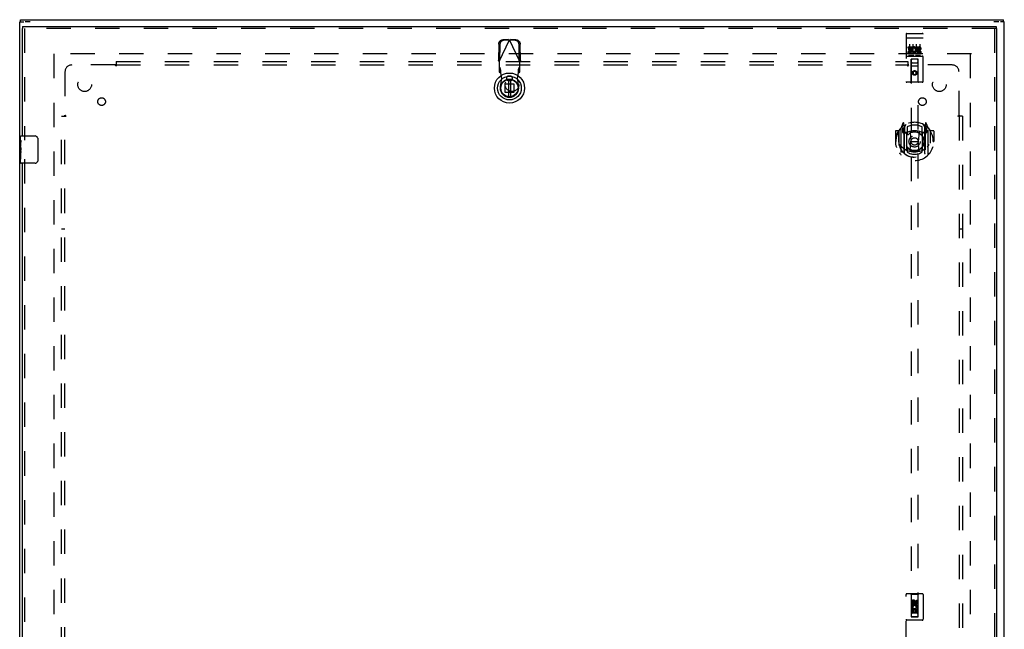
# Model space of a CAD drawing. Header units: inches. Extents: x 0 to 162, y 0 to 105.
# Tile 10 of 13: x 38 to 74, y 56 to 78. Entities that reach past the tile are written whole.
import ezdxf

# ---------------------------------------------------------------- set-up
doc = ezdxf.new("R2010")
doc.units = ezdxf.units.IN
doc.header["$LTSCALE"] = 8.904762
doc.header["$MEASUREMENT"] = 0
doc.linetypes.add('HIDDEN', pattern=[0.2, 0.1, -0.1])
doc.layers.get('0').update_dxf_attribs({"linetype": 'CONTINUOUS'})
for name, color, linetype in [('DEFAULT_2', 8, 'HIDDEN'), ('DOOR_ASSEMBLY', 7, 'CONTINUOUS'), ('SUBPANEL', 7, 'CONTINUOUS')]:
    doc.layers.add(name, color=color, linetype=linetype)

msp = doc.modelspace()

# ---------------------------------------------------------------- linework, layer by layer
at = {"color": 7, "linetype": 'Continuous'}
for p, q in [((37.592, 77.892), (37.747, 77.892)), ((37.617, 77.892), (37.617, 77.967)), ((37.971, 77.892), (37.788, 77.892)), ((73.396, 77.892), (73.213, 77.892)), ((73.592, 77.892), (73.447, 77.892)), ((73.567, 77.892), (73.567, 77.967))]:
    msp.add_line(p, q, dxfattribs=at)
at = {"color": 3, "linetype": 'Continuous'}
for p, q in [((37.592, 30.044), (37.592, 77.891)), ((37.617, 77.967), (73.567, 77.967)), ((73.592, 30.044), (73.592, 77.891))]:
    msp.add_line(p, q, dxfattribs=at)
at = {"layer": 'DEFAULT_2', "color": 8, "linetype": 'HIDDEN'}
for p, q in [((72.397, 76.717), (38.787, 76.717)), ((38.842, 76.714), (38.842, 31.22)), ((72.342, 76.714), (72.342, 31.22)), ((72.397, 76.717), (72.397, 76.718))]:
    msp.add_line(p, q, dxfattribs=at)
at = {"layer": 'DOOR_ASSEMBLY', "color": 3, "linetype": 'Continuous'}
for p, q in [((37.687, 77.642), (37.687, 73.717)), ((37.7, 77.717), (73.299, 77.717)), ((73.312, 77.642), (73.312, 30.292)), ((37.687, 72.717), (37.687, 54.467))]:
    msp.add_line(p, q, dxfattribs=at)
at = {"layer": 'DOOR_ASSEMBLY', "color": 7, "linetype": 'Continuous'}
for p, q in [((37.687, 77.642), (37.7, 77.642)), ((37.7, 77.717), (37.7, 77.642)), ((73.299, 77.717), (73.299, 77.642)), ((73.312, 77.642), (73.299, 77.642)), ((55.46, 75.78), (55.46, 75.155)), ((55.538, 75.78), (55.538, 75.155)), ((37.627, 73.558), (37.627, 73.702)), ((37.627, 73.302), (37.627, 73.555)), ((37.636, 73.5), (37.627, 73.5)), ((37.637, 73.332), (37.637, 73.489)), ((37.642, 73.717), (38.152, 73.717)), ((38.251, 73.617), (38.251, 72.817)), ((37.627, 73.332), (37.637, 73.332)), ((37.627, 72.732), (37.627, 73.3)), ((37.629, 73.27), (37.627, 73.27)), ((37.627, 73.138), (37.636, 73.138)), ((37.627, 73.102), (37.637, 73.102)), ((37.637, 73.149), (37.637, 73.202)), ((37.637, 72.871), (37.637, 73.102)), ((37.627, 73.039), (37.637, 73.039)), ((37.627, 72.871), (37.637, 72.871)), ((38.152, 72.717), (37.642, 72.717))]:
    msp.add_line(p, q, dxfattribs=at)
at = {"layer": 'DOOR_ASSEMBLY', "color": 8, "linetype": 'HIDDEN'}
for p, q in [((73.299, 77.642), (37.7, 77.642)), ((37.762, 77.642), (37.762, 73.562)), ((69.999, 77.435), (69.999, 75.71)), ((70.029, 77.465), (70.594, 77.465)), ((70.624, 75.71), (70.624, 77.435)), ((73.237, 77.642), (73.237, 30.292)), ((55.107, 77.076), (55.097, 76.486)), ((55.125, 76.438), (55.499, 77.225)), ((55.149, 77.057), (55.139, 76.466)), ((55.454, 77.239), (55.262, 77.235)), ((55.496, 77.219), (55.303, 77.215)), ((55.454, 77.239), (55.496, 77.219)), ((55.454, 77.239), (55.462, 77.236)), ((55.462, 77.236), (55.477, 77.232)), ((55.499, 77.225), (55.514, 77.23)), ((55.873, 76.438), (55.499, 77.225)), ((55.502, 77.219), (55.544, 77.239)), ((55.695, 77.215), (55.502, 77.219)), ((55.514, 77.23), (55.529, 77.234)), ((55.529, 77.234), (55.544, 77.239)), ((55.737, 77.235), (55.544, 77.239)), ((55.86, 76.466), (55.85, 77.057)), ((55.901, 76.486), (55.891, 77.076)), ((70.016, 77.306), (70.015, 77.306)), ((70.016, 77.306), (70.016, 77.306)), ((70.017, 77.306), (70.016, 77.306)), ((70.018, 77.306), (70.017, 77.306)), ((70.019, 77.306), (70.018, 77.306)), ((70.02, 77.306), (70.019, 77.306)), ((70.022, 77.307), (70.021, 77.307)), ((70.022, 77.307), (70.022, 77.307)), ((70.023, 77.307), (70.022, 77.307)), ((70.024, 77.307), (70.023, 77.307)), ((70.025, 77.307), (70.024, 77.307)), ((70.026, 77.307), (70.025, 77.307)), ((70.027, 77.307), (70.026, 77.307)), ((70.027, 77.307), (70.027, 77.307)), ((70.028, 77.307), (70.027, 77.307)), ((70.029, 77.307), (70.028, 77.307)), ((70.029, 77.307), (70.594, 77.307)), ((70.124, 77.074), (70.124, 76.768)), ((70.249, 77.074), (70.249, 76.768)), ((70.374, 77.074), (70.374, 76.768)), ((70.499, 77.074), (70.499, 76.768)), ((70.594, 77.307), (70.595, 77.307)), ((70.595, 77.307), (70.596, 77.307)), ((70.596, 77.307), (70.597, 77.307)), ((70.597, 77.307), (70.598, 77.307)), ((70.598, 77.307), (70.599, 77.307)), ((70.599, 77.307), (70.599, 77.307)), ((70.599, 77.307), (70.6, 77.307)), ((70.602, 77.307), (70.602, 77.307)), ((70.602, 77.307), (70.603, 77.306)), ((70.603, 77.306), (70.604, 77.306)), ((70.604, 77.306), (70.605, 77.306)), ((70.605, 77.306), (70.606, 77.306)), ((70.606, 77.306), (70.606, 77.306)), ((70.606, 77.306), (70.607, 77.306)), ((70.08, 76.93), (70.08, 76.972)), ((70.08, 76.972), (70.236, 76.972)), ((70.08, 76.93), (70.193, 76.93)), ((70.08, 76.759), (70.08, 76.801)), ((70.08, 76.801), (70.193, 76.801)), ((70.08, 76.759), (70.236, 76.759)), ((70.101, 76.845), (70.101, 76.887)), ((70.101, 76.887), (70.193, 76.887)), ((70.101, 76.845), (70.193, 76.845)), ((70.193, 76.887), (70.193, 76.93)), ((70.193, 76.801), (70.193, 76.845)), ((70.236, 76.794), (70.236, 76.972)), ((70.236, 76.794), (70.249, 76.813)), ((70.236, 76.759), (70.236, 76.771)), ((70.239, 76.769), (70.236, 76.771)), ((70.26, 76.924), (70.243, 76.963)), ((70.392, 76.93), (70.392, 76.972)), ((70.392, 76.972), (70.485, 76.972)), ((70.392, 76.93), (70.485, 76.93)), ((70.452, 76.845), (70.498, 76.845)), ((70.456, 76.886), (70.485, 76.886)), ((70.456, 76.801), (70.548, 76.801)), ((70.456, 76.759), (70.548, 76.759)), ((70.548, 76.759), (70.548, 76.801)), ((55.139, 76.466), (55.097, 76.486)), ((55.125, 76.438), (55.125, 76.064)), ((55.901, 76.486), (55.86, 76.466)), ((55.883, 76.454), (55.873, 76.438)), ((55.873, 76.064), (55.873, 76.438)), ((70.029, 76.637), (70.594, 76.637)), ((70.273, 76.653), (70.101, 76.653)), ((70.182, 75.71), (70.185, 76.52)), ((70.207, 76.52), (70.185, 76.52)), ((70.187, 76.52), (70.187, 56.137)), ((70.417, 76.52), (70.207, 76.52)), ((70.227, 76.395), (70.397, 76.395)), ((70.523, 76.653), (70.351, 76.653)), ((70.438, 76.52), (70.417, 76.52)), ((70.437, 56.137), (70.437, 76.52)), ((70.442, 75.71), (70.438, 76.52)), ((55.171, 76.177), (55.125, 76.219)), ((55.125, 76.064), (55.171, 76.022)), ((55.171, 76.022), (55.171, 76.177)), ((55.186, 76.019), (55.184, 76.05)), ((55.224, 75.822), (55.186, 76.019)), ((55.813, 76.019), (55.775, 75.822)), ((55.873, 76.219), (55.827, 76.177)), ((55.827, 76.177), (55.827, 76.022)), ((55.827, 76.022), (55.873, 76.064)), ((70.439, 76.27), (70.184, 76.27)), ((70.312, 76.092), (70.249, 76.056)), ((70.249, 76.056), (70.249, 75.983)), ((70.249, 76.056), (70.259, 76.05)), ((70.249, 75.983), (70.259, 75.989)), ((70.249, 75.983), (70.312, 75.947)), ((70.312, 76.08), (70.259, 76.05)), ((70.259, 76.05), (70.259, 75.989)), ((70.259, 75.989), (70.312, 75.959)), ((70.312, 76.092), (70.312, 76.08)), ((70.374, 76.056), (70.312, 76.092)), ((70.364, 76.05), (70.312, 76.08)), ((70.312, 75.959), (70.364, 75.989)), ((70.312, 75.947), (70.374, 75.983)), ((70.374, 76.056), (70.364, 76.05)), ((70.364, 75.989), (70.364, 76.05)), ((70.374, 75.983), (70.364, 75.989)), ((70.374, 75.983), (70.374, 76.056)), ((55.17, 75.527), (55.224, 75.822)), ((55.34, 75.308), (55.34, 75.627)), ((55.34, 75.627), (55.659, 75.627)), ((55.523, 75.908), (55.475, 75.908)), ((55.523, 75.735), (55.475, 75.735)), ((55.659, 75.627), (55.659, 75.308)), ((55.775, 75.822), (55.828, 75.527)), ((70.594, 75.68), (70.029, 75.68)), ((70.312, 75.947), (70.312, 75.959)), ((55.659, 75.308), (55.34, 75.308)), ((69.886, 74.187), (69.816, 74.011)), ((69.929, 74.103), (69.915, 74.184)), ((70.708, 74.184), (70.694, 74.103)), ((70.807, 74.011), (70.737, 74.187)), ((69.612, 73.89), (69.612, 73.517)), ((69.729, 73.905), (69.627, 73.905)), ((69.729, 73.905), (69.729, 73.517)), ((69.737, 73.89), (69.729, 73.905)), ((69.737, 73.908), (69.737, 73.45)), ((69.812, 74.001), (69.812, 73.033)), ((69.869, 73.996), (69.869, 73.846)), ((69.929, 73.996), (69.869, 73.996)), ((69.869, 73.846), (69.929, 73.846)), ((69.877, 73.968), (69.907, 73.922)), ((69.937, 73.976), (69.882, 73.976)), ((69.908, 74.087), (69.908, 74.087)), ((69.908, 74.087), (69.908, 74.086)), ((69.908, 74.087), (69.908, 74.086)), ((69.929, 73.087), (69.929, 74.103)), ((69.937, 74.036), (70.007, 74.145)), ((69.937, 73.092), (69.937, 74.095)), ((69.939, 74.07), (69.939, 73.863)), ((70.029, 73.845), (69.957, 73.845)), ((69.959, 73.843), (70.025, 73.843)), ((70.029, 73.204), (70.029, 73.835)), ((70.037, 74.048), (70.037, 73.795)), ((70.148, 73.861), (70.179, 73.517)), ((70.475, 73.861), (70.444, 73.517)), ((70.587, 73.795), (70.587, 74.048)), ((70.667, 73.845), (70.594, 73.845)), ((70.594, 73.835), (70.594, 73.204)), ((70.598, 73.843), (70.664, 73.843)), ((70.617, 74.145), (70.687, 74.036)), ((70.684, 73.863), (70.684, 74.07)), ((70.687, 73.092), (70.687, 74.095)), ((70.742, 73.976), (70.687, 73.976)), ((70.694, 74.103), (70.694, 73.087)), ((70.754, 73.996), (70.694, 73.996)), ((70.694, 73.846), (70.754, 73.846)), ((70.716, 74.086), (70.711, 74.09)), ((70.716, 73.922), (70.746, 73.968)), ((70.754, 73.846), (70.754, 73.996)), ((70.812, 73.033), (70.812, 74.001)), ((70.894, 73.905), (70.886, 73.89)), ((70.887, 73.908), (70.887, 73.45)), ((70.894, 73.517), (70.894, 73.905)), ((70.997, 73.905), (70.894, 73.905)), ((71.012, 73.89), (71.012, 73.517)), ((69.612, 73.517), (69.627, 73.517)), ((69.729, 73.517), (69.744, 73.517)), ((70.149, 73.177), (70.179, 73.517)), ((70.179, 73.517), (70.444, 73.517)), ((70.474, 73.177), (70.444, 73.517)), ((70.894, 73.517), (70.879, 73.517)), ((70.997, 73.517), (71.012, 73.517)), ((70.037, 73.234), (70.037, 73.131)), ((70.587, 73.131), (70.587, 73.234)), ((37.762, 72.872), (37.762, 54.312)), ((69.999, 55.092), (69.999, 56.95)), ((70.594, 56.98), (70.029, 56.98)), ((70.182, 56.95), (70.152, 56.98)), ((70.442, 56.95), (70.182, 56.95)), ((70.182, 56.95), (70.185, 56.14)), ((70.438, 56.14), (70.442, 56.95)), ((70.442, 56.95), (70.472, 56.98)), ((70.624, 56.95), (70.624, 55.092)), ((70.205, 56.59), (70.205, 56.682)), ((70.247, 56.59), (70.205, 56.59)), ((70.247, 56.682), (70.247, 56.59)), ((70.312, 56.712), (70.249, 56.676)), ((70.249, 56.676), (70.259, 56.67)), ((70.249, 56.676), (70.249, 56.603)), ((70.249, 56.603), (70.259, 56.609)), ((70.249, 56.603), (70.312, 56.567)), ((70.312, 56.7), (70.259, 56.67)), ((70.259, 56.67), (70.259, 56.609)), ((70.259, 56.609), (70.312, 56.579)), ((70.291, 56.654), (70.291, 56.682)), ((70.374, 56.676), (70.312, 56.712)), ((70.312, 56.712), (70.312, 56.7)), ((70.364, 56.67), (70.312, 56.7)), ((70.312, 56.579), (70.364, 56.609)), ((70.312, 56.567), (70.374, 56.603)), ((70.312, 56.567), (70.312, 56.579)), ((70.332, 56.696), (70.332, 56.65)), ((70.374, 56.676), (70.364, 56.67)), ((70.364, 56.609), (70.364, 56.67)), ((70.374, 56.603), (70.364, 56.609)), ((70.374, 56.603), (70.374, 56.676)), ((70.376, 56.746), (70.418, 56.746)), ((70.376, 56.654), (70.376, 56.746)), ((70.418, 56.746), (70.418, 56.654)), ((70.439, 56.39), (70.184, 56.39)), ((70.205, 56.434), (70.383, 56.434)), ((70.205, 56.278), (70.205, 56.434)), ((70.247, 56.278), (70.205, 56.278)), ((70.253, 56.458), (70.214, 56.441)), ((70.397, 56.265), (70.227, 56.265)), ((70.29, 56.391), (70.247, 56.391)), ((70.247, 56.391), (70.247, 56.278)), ((70.29, 56.299), (70.29, 56.391)), ((70.332, 56.299), (70.29, 56.299)), ((70.376, 56.391), (70.332, 56.391)), ((70.332, 56.391), (70.332, 56.299)), ((70.383, 56.434), (70.364, 56.447)), ((70.376, 56.278), (70.376, 56.391)), ((70.418, 56.278), (70.376, 56.278)), ((70.408, 56.437), (70.406, 56.434)), ((70.406, 56.434), (70.418, 56.434)), ((70.418, 56.434), (70.418, 56.278)), ((70.594, 56.015), (70.029, 56.015)), ((70.185, 56.14), (70.438, 56.14)), ((70.188, 56.142), (70.189, 56.142)), ((70.189, 56.142), (70.191, 56.142)), ((70.192, 56.137), (70.19, 56.137)), ((70.191, 56.142), (70.199, 56.142)), ((70.197, 56.137), (70.192, 56.137)), ((70.207, 56.137), (70.197, 56.137)), ((70.199, 56.142), (70.417, 56.142)), ((70.207, 56.137), (70.417, 56.137)), ((70.417, 56.142), (70.426, 56.142)), ((70.424, 56.137), (70.417, 56.137)), ((70.432, 56.137), (70.424, 56.137)), ((70.426, 56.142), (70.43, 56.142)), ((70.43, 56.142), (70.434, 56.142)), ((70.434, 56.137), (70.432, 56.137)), ((70.436, 56.137), (70.434, 56.137))]:
    msp.add_line(p, q, dxfattribs=at)
for points in [[(55.107, 77.076), (55.108, 77.092), (55.11, 77.107), (55.114, 77.122), (55.12, 77.136), (55.126, 77.15), (55.134, 77.164), (55.143, 77.176), (55.153, 77.188), (55.165, 77.198), (55.177, 77.207), (55.19, 77.215), (55.203, 77.222), (55.217, 77.228), (55.232, 77.232), (55.247, 77.234), (55.262, 77.235)], [(55.303, 77.215), (55.288, 77.214), (55.273, 77.212), (55.259, 77.208), (55.245, 77.202), (55.231, 77.196), (55.218, 77.188), (55.206, 77.178), (55.195, 77.168), (55.185, 77.156), (55.176, 77.144), (55.168, 77.131), (55.161, 77.117), (55.156, 77.102), (55.152, 77.087), (55.15, 77.072), (55.149, 77.057)], [(55.477, 77.232), (55.492, 77.227), (55.499, 77.225)], [(55.85, 77.057), (55.849, 77.072), (55.846, 77.087), (55.842, 77.102), (55.837, 77.117), (55.83, 77.131), (55.822, 77.144), (55.813, 77.156), (55.803, 77.168), (55.792, 77.178), (55.78, 77.188), (55.767, 77.196), (55.753, 77.202), (55.739, 77.208), (55.725, 77.212), (55.71, 77.214), (55.695, 77.215)], [(55.737, 77.235), (55.752, 77.234), (55.766, 77.232), (55.781, 77.228), (55.795, 77.222), (55.809, 77.215), (55.822, 77.207), (55.834, 77.198), (55.845, 77.188), (55.855, 77.176), (55.864, 77.164), (55.872, 77.15), (55.879, 77.136), (55.884, 77.122), (55.888, 77.107), (55.89, 77.092), (55.891, 77.076)], [(70.015, 77.306), (70.015, 77.306), (70.014, 77.306), (70.014, 77.306), (70.013, 77.306), (70.013, 77.306), (70.013, 77.306), (70.012, 77.306), (70.012, 77.305), (70.012, 77.305), (70.011, 77.305), (70.011, 77.305), (70.011, 77.305), (70.01, 77.305), (70.01, 77.305), (70.01, 77.305), (70.009, 77.305), (70.009, 77.305), (70.009, 77.305), (70.008, 77.305), (70.008, 77.305), (70.008, 77.305), (70.008, 77.305), (70.007, 77.304), (70.007, 77.304), (70.007, 77.304), (70.006, 77.304), (70.006, 77.304), (70.006, 77.304), (70.006, 77.304), (70.005, 77.304), (70.005, 77.304), (70.005, 77.304), (70.005, 77.304), (70.004, 77.304), (70.004, 77.303), (70.004, 77.303), (70.004, 77.303), (70.003, 77.303), (70.003, 77.303), (70.003, 77.303), (70.003, 77.303), (70.003, 77.303), (70.002, 77.303), (70.002, 77.303), (70.002, 77.303), (70.002, 77.302), (70.002, 77.302), (70.002, 77.302), (70.001, 77.302), (70.001, 77.302), (70.001, 77.302), (70.001, 77.302), (70.001, 77.302), (70.001, 77.302), (70, 77.302), (70, 77.302), (70, 77.301), (70, 77.301), (70, 77.301), (70, 77.301), (70, 77.301), (70, 77.301), (70, 77.301), (70, 77.301), (69.999, 77.301), (69.999, 77.301), (69.999, 77.3), (69.999, 77.3), (69.999, 77.3), (69.999, 77.3), (69.999, 77.3), (69.999, 77.3), (69.999, 77.3), (69.999, 77.3), (69.999, 77.3), (69.999, 77.299), (69.999, 77.299)], [(70.021, 77.307), (70.02, 77.306), (70.02, 77.306)], [(70.6, 77.307), (70.601, 77.307), (70.602, 77.307)], [(70.607, 77.306), (70.608, 77.306), (70.608, 77.306), (70.609, 77.306), (70.609, 77.306), (70.609, 77.306), (70.61, 77.306), (70.61, 77.306), (70.61, 77.306), (70.611, 77.306), (70.611, 77.305), (70.611, 77.305), (70.612, 77.305), (70.612, 77.305), (70.612, 77.305), (70.613, 77.305), (70.613, 77.305), (70.613, 77.305), (70.614, 77.305), (70.614, 77.305), (70.614, 77.305), (70.615, 77.305), (70.615, 77.305), (70.615, 77.305), (70.616, 77.305), (70.616, 77.304), (70.616, 77.304), (70.616, 77.304), (70.617, 77.304), (70.617, 77.304), (70.617, 77.304), (70.618, 77.304), (70.618, 77.304), (70.618, 77.304), (70.618, 77.304), (70.619, 77.304), (70.619, 77.304), (70.619, 77.303), (70.619, 77.303), (70.619, 77.303), (70.62, 77.303), (70.62, 77.303), (70.62, 77.303), (70.62, 77.303), (70.621, 77.303), (70.621, 77.303), (70.621, 77.303), (70.621, 77.303), (70.621, 77.302), (70.621, 77.302), (70.622, 77.302), (70.622, 77.302), (70.622, 77.302), (70.622, 77.302), (70.622, 77.302), (70.622, 77.302), (70.623, 77.302), (70.623, 77.302), (70.623, 77.302), (70.623, 77.301), (70.623, 77.301), (70.623, 77.301), (70.623, 77.301), (70.623, 77.301), (70.623, 77.301), (70.623, 77.301), (70.624, 77.301), (70.624, 77.301), (70.624, 77.301), (70.624, 77.3), (70.624, 77.3), (70.624, 77.3), (70.624, 77.3), (70.624, 77.3), (70.624, 77.3), (70.624, 77.3), (70.624, 77.3), (70.624, 77.3), (70.624, 77.299), (70.624, 77.299)], [(55.125, 76.438), (55.116, 76.454), (55.111, 76.462), (55.106, 76.47), (55.101, 76.478), (55.097, 76.486)], [(55.901, 76.486), (55.897, 76.478), (55.892, 76.47), (55.887, 76.462), (55.883, 76.454)], [(70.101, 76.653), (70.1, 76.653), (70.1, 76.653), (70.1, 76.653), (70.1, 76.653), (70.1, 76.653), (70.099, 76.653), (70.099, 76.653), (70.099, 76.653), (70.099, 76.653), (70.099, 76.653), (70.098, 76.653), (70.098, 76.653), (70.098, 76.653), (70.098, 76.653), (70.098, 76.653), (70.098, 76.653), (70.097, 76.653), (70.097, 76.653), (70.097, 76.653), (70.097, 76.653), (70.097, 76.653), (70.097, 76.653), (70.097, 76.653), (70.096, 76.653), (70.096, 76.653), (70.096, 76.653), (70.096, 76.653), (70.096, 76.653), (70.096, 76.653), (70.096, 76.653), (70.096, 76.653), (70.095, 76.653), (70.095, 76.653), (70.095, 76.654), (70.095, 76.654), (70.095, 76.654), (70.095, 76.654), (70.095, 76.654), (70.095, 76.654), (70.095, 76.654), (70.095, 76.654), (70.094, 76.654), (70.094, 76.654), (70.094, 76.654), (70.094, 76.654), (70.094, 76.654)], [(70.279, 76.654), (70.279, 76.654), (70.279, 76.654), (70.279, 76.654), (70.279, 76.654), (70.279, 76.654), (70.279, 76.654), (70.278, 76.654), (70.278, 76.654), (70.278, 76.654), (70.278, 76.654), (70.278, 76.654), (70.278, 76.654), (70.278, 76.653), (70.278, 76.653), (70.278, 76.653), (70.277, 76.653), (70.277, 76.653), (70.277, 76.653), (70.277, 76.653), (70.277, 76.653), (70.277, 76.653), (70.277, 76.653), (70.277, 76.653), (70.276, 76.653), (70.276, 76.653), (70.276, 76.653), (70.276, 76.653), (70.276, 76.653), (70.276, 76.653), (70.275, 76.653), (70.275, 76.653), (70.275, 76.653), (70.275, 76.653), (70.275, 76.653), (70.275, 76.653), (70.274, 76.653), (70.274, 76.653), (70.274, 76.653), (70.274, 76.653), (70.274, 76.653), (70.274, 76.653), (70.273, 76.653), (70.273, 76.653), (70.273, 76.653), (70.273, 76.653)], [(70.351, 76.653), (70.35, 76.653), (70.35, 76.653), (70.35, 76.653), (70.35, 76.653), (70.35, 76.653), (70.349, 76.653), (70.349, 76.653), (70.349, 76.653), (70.349, 76.653), (70.349, 76.653), (70.348, 76.653), (70.348, 76.653), (70.348, 76.653), (70.348, 76.653), (70.348, 76.653), (70.348, 76.653), (70.347, 76.653), (70.347, 76.653), (70.347, 76.653), (70.347, 76.653), (70.347, 76.653), (70.347, 76.653), (70.347, 76.653), (70.346, 76.653), (70.346, 76.653), (70.346, 76.653), (70.346, 76.653), (70.346, 76.653), (70.346, 76.653), (70.346, 76.653), (70.346, 76.653), (70.345, 76.653), (70.345, 76.653), (70.345, 76.654), (70.345, 76.654), (70.345, 76.654), (70.345, 76.654), (70.345, 76.654), (70.345, 76.654), (70.345, 76.654), (70.345, 76.654), (70.344, 76.654), (70.344, 76.654), (70.344, 76.654), (70.344, 76.654), (70.344, 76.654)], [(70.529, 76.654), (70.529, 76.654), (70.529, 76.654), (70.529, 76.654), (70.529, 76.654), (70.529, 76.654), (70.529, 76.654), (70.528, 76.654), (70.528, 76.654), (70.528, 76.654), (70.528, 76.654), (70.528, 76.654), (70.528, 76.654), (70.528, 76.653), (70.528, 76.653), (70.528, 76.653), (70.527, 76.653), (70.527, 76.653), (70.527, 76.653), (70.527, 76.653), (70.527, 76.653), (70.527, 76.653), (70.527, 76.653), (70.527, 76.653), (70.526, 76.653), (70.526, 76.653), (70.526, 76.653), (70.526, 76.653), (70.526, 76.653), (70.526, 76.653), (70.525, 76.653), (70.525, 76.653), (70.525, 76.653), (70.525, 76.653), (70.525, 76.653), (70.525, 76.653), (70.524, 76.653), (70.524, 76.653), (70.524, 76.653), (70.524, 76.653), (70.524, 76.653), (70.524, 76.653), (70.523, 76.653), (70.523, 76.653), (70.523, 76.653), (70.523, 76.653)], [(55.184, 76.05), (55.183, 76.066), (55.181, 76.081), (55.18, 76.096), (55.179, 76.109), (55.178, 76.122), (55.177, 76.134), (55.176, 76.145), (55.175, 76.154), (55.174, 76.162), (55.173, 76.169), (55.172, 76.174), (55.171, 76.177)], [(55.171, 76.022), (55.174, 76.022), (55.176, 76.022), (55.178, 76.021), (55.181, 76.02), (55.183, 76.019), (55.186, 76.019)], [(55.827, 76.177), (55.826, 76.174), (55.825, 76.169), (55.824, 76.162), (55.823, 76.154), (55.822, 76.145), (55.821, 76.134), (55.82, 76.122), (55.819, 76.109), (55.818, 76.096), (55.817, 76.081), (55.816, 76.066), (55.815, 76.05), (55.813, 76.019)], [(55.813, 76.019), (55.815, 76.019), (55.817, 76.02), (55.82, 76.021), (55.822, 76.022), (55.825, 76.022), (55.827, 76.022)], [(69.766, 73.956), (69.767, 73.956), (69.768, 73.957), (69.768, 73.958), (69.769, 73.959), (69.77, 73.96), (69.77, 73.96), (69.771, 73.961), (69.772, 73.962), (69.773, 73.963), (69.773, 73.964), (69.774, 73.964), (69.775, 73.965), (69.776, 73.966), (69.777, 73.966), (69.777, 73.967), (69.778, 73.968), (69.779, 73.968), (69.78, 73.969), (69.781, 73.97), (69.781, 73.97), (69.782, 73.971), (69.783, 73.971), (69.784, 73.972), (69.785, 73.973), (69.786, 73.973), (69.787, 73.974), (69.788, 73.974), (69.788, 73.975), (69.789, 73.975), (69.79, 73.976), (69.791, 73.976), (69.792, 73.977), (69.793, 73.977), (69.794, 73.977)], [(70.829, 73.977), (70.83, 73.977), (70.831, 73.977), (70.832, 73.976), (70.833, 73.976), (70.834, 73.975), (70.835, 73.975), (70.836, 73.974), (70.836, 73.974), (70.837, 73.973), (70.838, 73.973), (70.839, 73.972), (70.84, 73.971), (70.841, 73.971), (70.842, 73.97), (70.842, 73.97), (70.843, 73.969), (70.844, 73.968), (70.845, 73.968), (70.846, 73.967), (70.847, 73.966), (70.847, 73.966), (70.848, 73.965), (70.849, 73.964), (70.85, 73.964), (70.85, 73.963), (70.851, 73.962), (70.852, 73.961), (70.853, 73.96), (70.853, 73.96), (70.854, 73.959), (70.855, 73.958), (70.856, 73.957), (70.856, 73.956), (70.857, 73.956)], [(69.779, 73.403), (69.782, 73.398), (69.785, 73.393), (69.788, 73.388), (69.791, 73.384), (69.794, 73.379), (69.797, 73.375), (69.799, 73.371), (69.802, 73.367), (69.804, 73.363), (69.807, 73.36), (69.809, 73.356), (69.812, 73.353), (69.814, 73.35), (69.816, 73.347), (69.819, 73.344), (69.821, 73.341), (69.823, 73.338), (69.825, 73.335), (69.827, 73.333), (69.829, 73.33), (69.831, 73.328), (69.833, 73.326), (69.835, 73.324), (69.837, 73.321), (69.839, 73.319), (69.841, 73.317), (69.843, 73.316), (69.844, 73.314), (69.846, 73.312), (69.848, 73.31), (69.849, 73.309), (69.851, 73.307), (69.853, 73.306), (69.854, 73.304), (69.856, 73.303), (69.857, 73.302)], [(70.5, 73.16), (70.494, 73.159), (70.489, 73.157), (70.483, 73.156), (70.478, 73.154), (70.472, 73.153), (70.467, 73.152), (70.462, 73.151), (70.456, 73.149), (70.451, 73.148), (70.445, 73.147), (70.44, 73.146), (70.434, 73.145), (70.429, 73.144), (70.423, 73.143), (70.417, 73.142), (70.412, 73.142), (70.406, 73.141), (70.401, 73.14), (70.395, 73.139), (70.39, 73.139), (70.384, 73.138), (70.379, 73.138), (70.373, 73.137), (70.367, 73.137), (70.362, 73.136), (70.356, 73.136), (70.351, 73.135), (70.345, 73.135), (70.34, 73.135), (70.334, 73.135), (70.328, 73.134), (70.323, 73.134), (70.317, 73.134), (70.312, 73.134), (70.306, 73.134), (70.3, 73.134), (70.295, 73.134), (70.289, 73.135), (70.284, 73.135), (70.278, 73.135), (70.272, 73.135), (70.267, 73.136), (70.261, 73.136), (70.256, 73.137), (70.25, 73.137), (70.245, 73.138), (70.239, 73.138), (70.233, 73.139), (70.228, 73.139), (70.222, 73.14), (70.217, 73.141), (70.211, 73.142), (70.206, 73.142), (70.2, 73.143), (70.195, 73.144), (70.189, 73.145), (70.184, 73.146), (70.178, 73.147), (70.173, 73.148), (70.167, 73.149), (70.162, 73.151), (70.156, 73.152), (70.151, 73.153), (70.145, 73.154), (70.14, 73.156), (70.134, 73.157), (70.129, 73.159), (70.124, 73.16)], [(70.766, 73.302), (70.767, 73.303), (70.769, 73.304), (70.77, 73.306), (70.772, 73.307), (70.774, 73.309), (70.775, 73.31), (70.777, 73.312), (70.779, 73.314), (70.781, 73.316), (70.782, 73.317), (70.784, 73.319), (70.786, 73.321), (70.788, 73.324), (70.79, 73.326), (70.792, 73.328), (70.794, 73.33), (70.796, 73.333), (70.798, 73.335), (70.8, 73.338), (70.802, 73.341), (70.804, 73.344), (70.807, 73.347), (70.809, 73.35), (70.811, 73.353), (70.814, 73.356), (70.816, 73.36), (70.819, 73.363), (70.821, 73.367), (70.824, 73.371), (70.827, 73.375), (70.829, 73.379), (70.832, 73.384), (70.835, 73.388), (70.838, 73.393), (70.841, 73.398), (70.844, 73.403)], [(69.794, 73.056), (69.793, 73.057), (69.792, 73.057), (69.791, 73.057), (69.79, 73.058), (69.789, 73.058), (69.788, 73.059), (69.788, 73.059), (69.787, 73.06), (69.786, 73.06), (69.785, 73.061), (69.784, 73.062), (69.783, 73.062), (69.782, 73.063), (69.781, 73.063), (69.781, 73.064), (69.78, 73.065), (69.779, 73.065), (69.778, 73.066), (69.777, 73.067), (69.777, 73.067), (69.776, 73.068), (69.775, 73.069), (69.774, 73.069), (69.773, 73.07), (69.773, 73.071), (69.772, 73.072), (69.771, 73.072), (69.77, 73.073), (69.77, 73.074), (69.769, 73.075), (69.768, 73.075), (69.768, 73.076), (69.767, 73.077), (69.766, 73.078)], [(70.857, 73.078), (70.856, 73.077), (70.856, 73.076), (70.855, 73.075), (70.854, 73.075), (70.853, 73.074), (70.853, 73.073), (70.852, 73.072), (70.851, 73.072), (70.85, 73.071), (70.85, 73.07), (70.849, 73.069), (70.848, 73.069), (70.847, 73.068), (70.847, 73.067), (70.846, 73.067), (70.845, 73.066), (70.844, 73.065), (70.843, 73.065), (70.842, 73.064), (70.842, 73.063), (70.841, 73.063), (70.84, 73.062), (70.839, 73.062), (70.838, 73.061), (70.837, 73.06), (70.836, 73.06), (70.836, 73.059), (70.835, 73.059), (70.834, 73.058), (70.833, 73.058), (70.832, 73.057), (70.831, 73.057), (70.83, 73.057), (70.829, 73.056)], [(70.187, 56.141), (70.187, 56.141), (70.187, 56.141), (70.187, 56.142), (70.188, 56.142)], [(70.19, 56.137), (70.188, 56.137), (70.188, 56.137), (70.187, 56.137), (70.187, 56.137), (70.187, 56.137), (70.187, 56.137)], [(70.434, 56.142), (70.435, 56.142), (70.436, 56.142), (70.436, 56.142), (70.436, 56.141), (70.436, 56.141), (70.437, 56.141)], [(70.437, 56.137), (70.436, 56.137), (70.436, 56.137), (70.436, 56.137), (70.436, 56.137)]]:
    msp.add_lwpolyline(points, dxfattribs=at)
at = {"layer": 'DOOR_ASSEMBLY', "color": 7, "linetype": 'Continuous'}
for points in [[(37.627, 73.558), (37.627, 73.555), (37.627, 73.551), (37.628, 73.545), (37.629, 73.539), (37.631, 73.532), (37.632, 73.525), (37.633, 73.516), (37.635, 73.508)], [(37.635, 73.508), (37.636, 73.499), (37.637, 73.489)], [(38.245, 73.653), (38.247, 73.648), (38.248, 73.642), (38.25, 73.636), (38.251, 73.63), (38.251, 73.624), (38.251, 73.617)], [(37.627, 73.302), (37.627, 73.295), (37.627, 73.287), (37.628, 73.279), (37.629, 73.271)], [(37.629, 73.271), (37.633, 73.244), (37.634, 73.235), (37.635, 73.226), (37.635, 73.217), (37.636, 73.209), (37.637, 73.202)], [(37.637, 73.149), (37.636, 73.143), (37.636, 73.136), (37.635, 73.13), (37.635, 73.124), (37.634, 73.119), (37.633, 73.113)], [(38.251, 72.817), (38.251, 72.811), (38.251, 72.805), (38.25, 72.799), (38.248, 72.793), (38.247, 72.787), (38.245, 72.781)]]:
    msp.add_lwpolyline(points, dxfattribs=at)
for radius in [0.551, 0.433, 0.329, 0.317, 0.315]:
    msp.add_circle((55.499, 75.467), radius, dxfattribs=at)
at = {"layer": 'DOOR_ASSEMBLY', "color": 8, "linetype": 'HIDDEN'}
for centre, radius in [((70.312, 76.02), 0.085), ((70.312, 76.02), 0.0845), ((70.312, 73.515), 0.35), ((70.312, 73.515), 0.335), ((70.312, 73.515), 0.205), ((70.312, 73.515), 0.133), ((70.312, 56.64), 0.085), ((70.312, 56.64), 0.0845)]:
    msp.add_circle(centre, radius, dxfattribs=at)
for centre, radius, start, end in [((70.029, 77.435), 0.03, 90, 180), ((70.594, 77.435), 0.03, 0, 90), ((70.286, 76.865), 0.107, 244.2636, 113.4027), ((70.286, 76.865), 0.0639, 234.8895, 113.4026), ((70.456, 76.822), 0.0635, 90, 270), ((70.456, 76.823), 0.0219, 100.307, 270), ((70.485, 76.908), 0.0644, 282.2995, 90.0775), ((70.485, 76.908), 0.0219, 269.9011, 90), ((70.029, 76.607), 0.03, 90, 180), ((70.227, 76.48), 0.04, 90, 180), ((70.227, 76.435), 0.04, 180, 270), ((70.397, 76.48), 0.04, 0, 90), ((70.397, 76.435), 0.04, 270, 360), ((70.594, 76.607), 0.03, 0, 90), ((55.475, 75.822), 0.0866, 90, 270), ((55.523, 75.822), 0.0866, 270, 90), ((70.029, 75.71), 0.03, 180, 270), ((70.152, 75.71), 0.03, 270, 360), ((70.472, 75.71), 0.03, 180, 270), ((70.594, 75.71), 0.03, 270, 360), ((55.499, 75.467), 0.335, 169.673, 10.327), ((70.312, 73.515), 0.7, 35.2961, 144.7039), ((69.9, 74.181), 0.015, 10, 158.1959), ((70.723, 74.181), 0.015, 21.8041, 170), ((70.312, 73.517), 0.7, 125.5126, 54.4874), ((69.627, 73.89), 0.015, 90, 180), ((70.312, 73.517), 0.685, 146.9885, 180), ((69.757, 73.908), 0.02, 144.7039, 180), ((69.827, 74.001), 0.015, 135.0748, 180), ((69.882, 73.971), 0.005, 90, 212.6792), ((70.312, 73.204), 0.7, 53.2319, 126.7681), ((69.917, 74.07), 0.02, 0, 125.5126), ((69.749, 73.821), 0.188, 0, 32.6792), ((69.919, 74.07), 0.02, 0, 125.2543), ((69.957, 74.095), 0.02, 121.4688, 179.9992), ((69.957, 73.865), 0.02, 180, 270), ((69.959, 73.863), 0.02, 180, 270), ((70.025, 73.863), 0.02, 270, 293.464), ((70.044, 73.835), 0.015, 112.9863, 180), ((70.312, 73.202), 0.7, 66.536, 113.464), ((70.312, 73.515), 0.6, 62.7204, 117.2796), ((70.312, 73.515), 0.343, 48.8739, 131.1261), ((70.129, 73.859), 0.02, 5.0796, 105.6131), ((70.495, 73.859), 0.02, 74.3869, 174.9204), ((70.579, 73.835), 0.015, 0, 67.0137), ((70.598, 73.863), 0.02, 246.536, 270), ((70.664, 73.863), 0.02, 270, 360), ((70.667, 73.865), 0.02, 270, 360), ((70.667, 74.095), 0.02, 0, 58.5295), ((70.704, 74.07), 0.02, 54.7457, 180), ((70.707, 74.07), 0.02, 54.4874, 180), ((70.875, 73.821), 0.188, 147.3208, 180), ((70.742, 73.971), 0.005, 327.3208, 90), ((70.797, 74.001), 0.015, 0, 44.9252), ((70.867, 73.908), 0.02, 0, 35.2961), ((70.312, 73.517), 0.685, 0, 33.0115), ((70.997, 73.89), 0.015, 0, 90), ((70.312, 73.519), 0.583, 180.2464, 359.7536), ((69.757, 73.45), 0.02, 180, 187.6622), ((70.312, 73.525), 0.58, 187.6622, 352.3378), ((70.067, 73.795), 0.03, 180, 311.1261), ((70.557, 73.795), 0.03, 228.8739, 360), ((70.867, 73.45), 0.02, 352.3378, 360), ((70.312, 73.834), 0.7, 229.529, 310.471), ((69.944, 73.087), 0.015, 180, 229.6413), ((69.957, 73.092), 0.02, 180, 230.6594), ((70.044, 73.204), 0.015, 180, 247.0137), ((70.067, 73.234), 0.03, 48.8739, 180), ((70.312, 73.525), 0.48, 235.0461, 304.9539), ((70.312, 73.515), 0.343, 228.8739, 311.1261), ((70.129, 73.179), 0.02, 254.4248, 354.9204), ((70.494, 73.179), 0.02, 185.0796, 285.5752), ((70.557, 73.234), 0.03, 0, 131.1261), ((70.579, 73.204), 0.015, 292.9863, 360), ((70.667, 73.092), 0.02, 309.3378, 359.9984), ((70.679, 73.087), 0.015, 310.3587, 360), ((69.827, 73.033), 0.015, 180, 224.9252), ((70.797, 73.033), 0.015, 315.0748, 360), ((70.029, 56.95), 0.03, 90, 180), ((70.594, 56.95), 0.03, 0, 90), ((70.269, 56.683), 0.0644, 12.2995, 180.0775), ((70.312, 56.484), 0.107, 334.2636, 203.4027), ((70.269, 56.682), 0.0219, 359.9011, 180), ((70.312, 56.484), 0.0639, 324.8895, 203.4026), ((70.355, 56.654), 0.0635, 180, 360), ((70.354, 56.654), 0.0219, 190.307, 360), ((70.227, 56.225), 0.04, 90, 180), ((70.227, 56.18), 0.04, 180, 270), ((70.397, 56.225), 0.04, 0, 90), ((70.397, 56.18), 0.04, 270, 360), ((70.029, 56.045), 0.03, 180, 270), ((70.594, 56.045), 0.03, 270, 360)]:
    msp.add_arc(centre, radius, start, end, dxfattribs=at)
at = {"layer": 'DOOR_ASSEMBLY', "color": 7, "linetype": 'Continuous'}
for centre, radius, start, end in [((37.642, 73.702), 0.015, 90, 180), ((38.152, 73.617), 0.1, 21.1999, 90), ((37.642, 72.732), 0.015, 180, 270), ((38.152, 72.817), 0.1, 270, 338.7946)]:
    msp.add_arc(centre, radius, start, end, dxfattribs=at)
msp.add_ellipse((37.827, 73.135), major_axis=(0.2, 0), ratio=0.432808, start_param=-3.141593, end_param=-2.879776, dxfattribs=at)
at = {"layer": 'SUBPANEL', "color": 8, "linetype": 'HIDDEN'}
for p, q in [((41.123, 76.436), (41.123, 76.35)), ((41.123, 76.436), (70.061, 76.436)), ((41.123, 76.35), (41.123, 76.27)), ((70.061, 76.436), (70.061, 76.35)), ((70.061, 76.35), (70.061, 76.27)), ((39.248, 76.061), (39.248, 74.471)), ((41.088, 76.311), (39.498, 76.311)), ((41.101, 76.291), (41.097, 76.298)), ((41.123, 76.311), (70.061, 76.311)), ((71.686, 76.311), (70.096, 76.311)), ((71.936, 74.471), (71.936, 76.061)), ((39.123, 33.499), (39.123, 74.436)), ((39.123, 74.436), (39.21, 74.436)), ((39.21, 74.436), (39.289, 74.436)), ((39.248, 33.499), (39.248, 74.436)), ((71.974, 74.436), (71.895, 74.436)), ((71.916, 74.458), (71.922, 74.462)), ((71.936, 74.436), (71.936, 33.499)), ((71.955, 74.453), (71.948, 74.46)), ((72.061, 74.436), (71.974, 74.436)), ((72.061, 74.436), (72.061, 33.499)), ((39.248, 70.311), (39.123, 70.311)), ((72.061, 70.311), (71.936, 70.311))]:
    msp.add_line(p, q, dxfattribs=at)
for points in [[(41.099, 76.322), (41.097, 76.32), (41.095, 76.319), (41.094, 76.317), (41.092, 76.315), (41.09, 76.314), (41.089, 76.312), (41.088, 76.311)], [(41.106, 76.33), (41.102, 76.325), (41.099, 76.322)], [(41.123, 76.35), (41.122, 76.348), (41.12, 76.346), (41.119, 76.344), (41.118, 76.342), (41.116, 76.34), (41.115, 76.339), (41.113, 76.337), (41.112, 76.335), (41.11, 76.334), (41.109, 76.333), (41.108, 76.331), (41.106, 76.33)], [(70.061, 76.35), (70.062, 76.348), (70.064, 76.346), (70.065, 76.344), (70.067, 76.342), (70.068, 76.34), (70.069, 76.339), (70.071, 76.337), (70.072, 76.335), (70.074, 76.334), (70.075, 76.333), (70.076, 76.331), (70.078, 76.33), (70.082, 76.325)], [(70.082, 76.325), (70.086, 76.322), (70.087, 76.32), (70.089, 76.319), (70.091, 76.317), (70.092, 76.315), (70.094, 76.314), (70.095, 76.312), (70.096, 76.311)], [(41.097, 76.298), (41.096, 76.3), (41.095, 76.302), (41.093, 76.304), (41.092, 76.306), (41.091, 76.308), (41.089, 76.31), (41.088, 76.311)], [(41.123, 76.27), (41.122, 76.271), (41.12, 76.271), (41.119, 76.272), (41.117, 76.273), (41.116, 76.274), (41.114, 76.275), (41.113, 76.276), (41.111, 76.277), (41.11, 76.279), (41.109, 76.28), (41.107, 76.282), (41.106, 76.284), (41.105, 76.285), (41.104, 76.287), (41.102, 76.289), (41.101, 76.291)], [(70.061, 76.27), (70.062, 76.271), (70.064, 76.271), (70.066, 76.272), (70.067, 76.273), (70.068, 76.274), (70.07, 76.275), (70.071, 76.276), (70.073, 76.277), (70.074, 76.279), (70.075, 76.28), (70.077, 76.282), (70.078, 76.284), (70.079, 76.285), (70.08, 76.287), (70.082, 76.289), (70.083, 76.291), (70.087, 76.298)], [(70.087, 76.298), (70.088, 76.3), (70.09, 76.302), (70.091, 76.304), (70.092, 76.306), (70.094, 76.308), (70.095, 76.31), (70.096, 76.311)], [(39.21, 74.436), (39.212, 74.437), (39.214, 74.439), (39.216, 74.44), (39.217, 74.442), (39.219, 74.443), (39.221, 74.445), (39.222, 74.446), (39.224, 74.447), (39.225, 74.449), (39.227, 74.45), (39.228, 74.452), (39.23, 74.453), (39.234, 74.457)], [(39.234, 74.457), (39.237, 74.461), (39.239, 74.462), (39.241, 74.464), (39.242, 74.466), (39.244, 74.467), (39.246, 74.469), (39.247, 74.47), (39.248, 74.471)], [(39.262, 74.462), (39.259, 74.463), (39.257, 74.465), (39.255, 74.466), (39.253, 74.467), (39.251, 74.469), (39.25, 74.47), (39.248, 74.471)], [(39.289, 74.436), (39.289, 74.438), (39.288, 74.439), (39.287, 74.441), (39.286, 74.442), (39.285, 74.444), (39.284, 74.445), (39.283, 74.446), (39.282, 74.448), (39.28, 74.449), (39.279, 74.451), (39.277, 74.452), (39.276, 74.453), (39.274, 74.454), (39.272, 74.456), (39.27, 74.457), (39.268, 74.458), (39.262, 74.462)], [(71.895, 74.436), (71.896, 74.438), (71.896, 74.439), (71.897, 74.441), (71.898, 74.442), (71.899, 74.444), (71.9, 74.445), (71.901, 74.446), (71.902, 74.448), (71.904, 74.449), (71.905, 74.451), (71.907, 74.452), (71.908, 74.453), (71.91, 74.454), (71.912, 74.456), (71.914, 74.457), (71.916, 74.458)], [(71.922, 74.462), (71.925, 74.463), (71.927, 74.465), (71.929, 74.466), (71.931, 74.467), (71.933, 74.469), (71.934, 74.47), (71.936, 74.471)], [(71.948, 74.46), (71.946, 74.462), (71.944, 74.463), (71.942, 74.465), (71.941, 74.467), (71.939, 74.469), (71.937, 74.47), (71.936, 74.471)], [(71.974, 74.436), (71.972, 74.438), (71.97, 74.439), (71.968, 74.441), (71.966, 74.442), (71.964, 74.444), (71.963, 74.445), (71.961, 74.447), (71.959, 74.448), (71.958, 74.45), (71.956, 74.452), (71.955, 74.453)]]:
    msp.add_lwpolyline(points, dxfattribs=at)
for centre, radius in [((39.967, 75.592), 0.25), ((55.592, 75.592), 0.25), ((71.217, 75.592), 0.25), ((40.586, 74.974), 0.141), ((70.598, 74.974), 0.141)]:
    msp.add_circle(centre, radius, dxfattribs=at)
for centre, start, end in [((39.498, 76.061), 90, 180), ((71.686, 76.061), 0, 90)]:
    msp.add_arc(centre, 0.25, start, end, dxfattribs=at)

doc.saveas('drawing.dxf')
